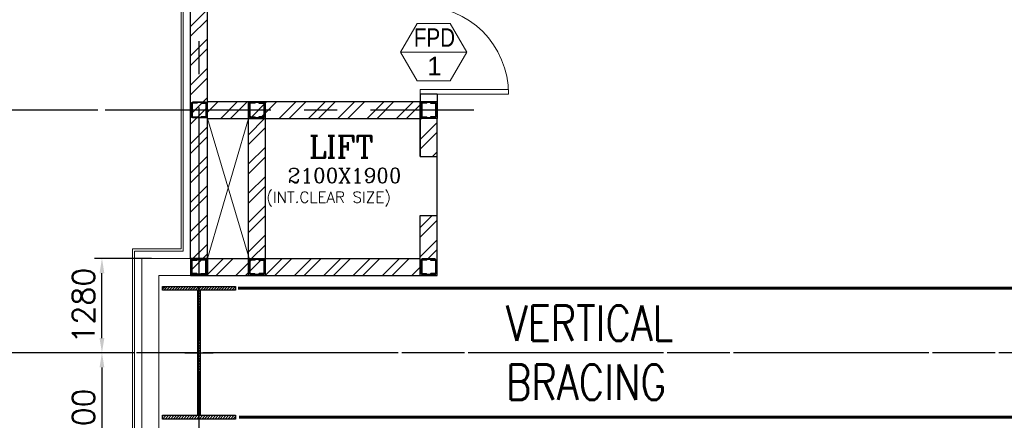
# Model space of a CAD drawing. Header units: inches. Extents: x 0 to 1564127, y -23460 to 23144100.
# Tile 96 of 215: x 401281 to 414639, y 123808 to 129246. Entities that reach past the tile are written whole.
import ezdxf
from ezdxf.enums import TextEntityAlignment as Align

# ---------------------------------------------------------------- set-up
doc = ezdxf.new("R2010")
doc.units = ezdxf.units.IN
doc.header["$LTSCALE"] = 1800
doc.header["$MEASUREMENT"] = 0
doc.linetypes.add('CENTER', pattern=[2, 1.25, -0.25, 0.25, -0.25])
doc.linetypes.add('HIDDEN', pattern=[0.375, 0.25, -0.125])
doc.layers.get('0').update_dxf_attribs({"color": 253, "lineweight": 9})
for name, color, linetype, lineweight in [('2CON', 1, 'Continuous', 13), ('A-DOOR', 31, 'Continuous', 9), ('A-WIN TAG', 3, 'Continuous', 13), ('A-WIN TAG TEXT', 3, 'Continuous', 13), ('CLAD-1', 3, 'Continuous', 15), ('CONCRETE', 145, 'Continuous', 18), ('WALL HATCH', 251, 'Continuous', 13)]:
    doc.layers.add(name, color=color, linetype=linetype, lineweight=lineweight)
for name, color, linetype in [('BRACING', 1, 'HIDDEN'), ('CEN', 2, 'CENTER'), ('COL', 1, 'Continuous'), ('DIM', 4, 'Continuous'), ('GRID', 251, 'CENTER'), ('REV3', 2, 'Continuous'), ('TEXT', 3, 'Continuous'), ('WALL', 6, 'Continuous')]:
    doc.layers.add(name, color=color, linetype=linetype)
doc.styles.add('ROAMNS', font='ROMANS.shx')
doc.styles.add('ROMANC', font='ROMANC.SHX')
doc.styles.add('ROMANS', font='romans.shx')
doc.styles.get("Standard").update_dxf_attribs({"font": 'arial.ttf'})
doc.dimstyles.new('DIM INT 1', dxfattribs={"dimtxt": 300, "dimasz": 200, "dimexe": 100, "dimexo": 100, "dimgap": 100, "dimtad": 1, "dimdec": 0, "dimzin": 13, "dimdsep": 46, "dimlunit": 5, "dimtxsty": 'ROAMNS', "dimblk1": 'CLOSEDBLANK', "dimcen": 0.09, "dimclrd": 9, "dimclre": 9, "dimclrt": 4, "dimadec": 0, "dimazin": 0, "dimtfac": 1, "dimtdec": 0, "dimtix": 1, "dimtmove": 2, "dimatfit": 3, "dimfxl": 1, "dimtolj": 1, "dimtzin": 13, "dimarcsym": 0})
doc.dimstyles.new('DIM100 x2', dxfattribs={"dimscale": 0, "dimtxt": 400, "dimasz": 400, "dimexe": 100, "dimexo": 100, "dimgap": 100, "dimtad": 1, "dimdec": 0, "dimzin": 13, "dimdsep": 46, "dimtxsty": 'ROMANS', "dimblk2": 'OBLIQUE', "dimcen": 100, "dimdle": 100, "dimclrd": 9, "dimclre": 9, "dimclrt": 4, "dimadec": 0, "dimazin": 0, "dimtfac": 1.1, "dimtdec": 0, "dimtix": 1, "dimtmove": 2, "dimatfit": 3, "dimfxl": 1, "dimtolj": 1, "dimtzin": 13, "dimarcsym": 0})
pattern_1 = [(45, (-441058.83, -169272.05), (-198.87378, 198.87378), []), (45, (-440926.25, -169272.05), (-198.87378, 198.87378), [])]

# ---------------------------------------------------------------- blocks, each defined once
blk = doc.blocks.new('B-ROW COLUMN')
at = {"layer": 'COL'}
h = blk.add_hatch(dxfattribs=at)
h.set_pattern_fill('ANSI31', color=256, scale=200, style=0)
h.set_pattern_definition([(45, (155648.048, 63141.767), (-17.67767, 17.67767), [])])
h.paths.add_polyline_path([(171095, 85178), (172085, 85178), (172085, 85128), (171095, 85128)])
h.paths.add_polyline_path([(171574, 86878), (171606, 86878), (171606, 85178), (171574, 85178)])
h.paths.add_polyline_path([(171095, 86928), (172085, 86928), (172085, 86878), (171095, 86878)])
blk.add_line((171590, 85128), (171590, 86928))
at = {"layer": 'CEN'}
for p, q in [((171590, 85128), (171590, 86928)), ((171399, 86028), (171782, 86028))]:
    blk.add_line(p, q, dxfattribs=at)
at = {"layer": 'COL'}
for points in [[(171095, 86928), (172085, 86928), (172085, 86878), (171095, 86878)], [(171574, 86878), (171606, 86878), (171606, 85178), (171574, 85178)], [(171095, 85178), (172085, 85178), (172085, 85128), (171095, 85128)]]:
    blk.add_lwpolyline(points, close=True, dxfattribs=at)
blk = doc.blocks.new('*D1161')
at = {"layer": 'Defpoints', "color": 0, "transparency": 16777216}
for p in [(402789, 124725), (402397, 122725), (402939, 122725)]:
    blk.add_point(p, dxfattribs=at)
at = {"layer": 'DIM', "color": 9, "lineweight": -2, "transparency": 16777216}
for p, q in [((402689, 124725), (402297, 124725)), ((402397, 124525), (402397, 122925)), ((402839, 122725), (402297, 122725))]:
    blk.add_line(p, q, dxfattribs=at)
at = {"layer": 'DIM', "color": 9, "transparency": 16777216}
for points in [[(402364, 124525), (402430, 124525), (402397, 124725)], [(402364, 122925), (402430, 122925), (402397, 122725)]]:
    blk.add_solid(points, dxfattribs=at)
at = {"layer": 'DIM', "color": 4, "transparency": 16777216, "insert": (402147, 123725), "char_height": 300, "attachment_point": 5, "rotation": 90, "style": 'ROAMNS'}
blk.add_mtext('\\A1;2000', dxfattribs=at)
blk = doc.blocks.new('_ClosedBlank')
at = {"color": 0, "linetype": 'ByBlock', "lineweight": -2}
for p, q in [((-1, 0.167), (0, 0)), ((-1, 0.167), (-1, -0.167)), ((0, 0), (-1, -0.167))]:
    blk.add_line(p, q, dxfattribs=at)
blk = doc.blocks.new('*D1175')
at = {"layer": 'Defpoints', "color": 0, "transparency": 16777216}
for p in [(402397, 126005), (403169, 126005), (402939, 124725)]:
    blk.add_point(p, dxfattribs=at)
at = {"layer": 'DIM', "color": 9, "lineweight": -2, "transparency": 16777216}
for p, q in [((403069, 126005), (402297, 126005)), ((402397, 124925), (402397, 125805)), ((402839, 124725), (402297, 124725))]:
    blk.add_line(p, q, dxfattribs=at)
at = {"layer": 'DIM', "color": 9, "transparency": 16777216}
for points in [[(402364, 125805), (402430, 125805), (402397, 126005)], [(402364, 124925), (402430, 124925), (402397, 124725)]]:
    blk.add_solid(points, dxfattribs=at)
at = {"layer": 'DIM', "color": 4, "transparency": 16777216, "insert": (402147, 125365), "char_height": 300, "attachment_point": 5, "rotation": 90, "style": 'ROAMNS'}
blk.add_mtext('\\A1;1280', dxfattribs=at)
blk = doc.blocks.new('*D1176')
at = {"layer": 'Defpoints', "color": 0, "transparency": 16777216}
for p in [(401029, 133695), (402439, 133695), (402439, 128020)]:
    blk.add_point(p, dxfattribs=at)
at = {"layer": 'DIM', "color": 9, "lineweight": -2, "transparency": 16777216}
for p, q in [((402339, 133695), (400929, 133695)), ((401029, 128420), (401029, 133295)), ((402339, 128020), (400929, 128020))]:
    blk.add_line(p, q, dxfattribs=at)
at = {"layer": 'DIM', "color": 9, "transparency": 16777216}
for points in [[(400963, 133295), (401096, 133295), (401029, 133695)], [(400963, 128420), (401096, 128420), (401029, 128020)]]:
    blk.add_solid(points, dxfattribs=at)
at = {"layer": 'DIM', "color": 4, "transparency": 16777216, "insert": (400729, 130858), "char_height": 400, "attachment_point": 5, "rotation": 90, "style": 'ROMANS'}
blk.add_mtext('\\A1;5675', dxfattribs=at)
blk = doc.blocks.new('_Oblique')
at = {"color": 0, "linetype": 'ByBlock', "lineweight": -2}
blk.add_line((-0.5, -0.5), (0.5, 0.5), dxfattribs=at)
blk = doc.blocks.new('Stub column')
at = {"layer": 'COL', "linetype": 'ByBlock'}
for p, q in [((-108, 90), (-108, -90)), ((-108, 90), (-100, 90)), ((-108, 90), (-100, 90)), ((-108, 90), (-108, -90)), ((-25, 100), (-100, 100)), ((-100, 100), (-100, -100)), ((-100, 100), (-100, -100)), ((-25, 100), (-100, 100)), ((90, 108), (-90, 108)), ((-90, 100), (-90, 108)), ((-90, 100), (-90, 108)), ((-25, 100), (100, 100)), ((90, 100), (90, 108)), ((100, 100), (100, -100)), ((108, 90), (100, 90)), ((108, 90), (108, -90)), ((-108, -90), (-100, -90)), ((-108, -90), (-100, -90)), ((-100, -100), (-25, -100)), ((-100, -100), (-25, -100)), ((-90, -100), (-90, -108)), ((-90, -100), (-90, -108)), ((90, -108), (-90, -108)), ((100, -100), (-25, -100)), ((90, -100), (90, -108)), ((108, -90), (100, -90))]:
    blk.add_line(p, q, dxfattribs=at)
for points in [[(-25, -100), (-25, -97, 0.401544), (-31, -91), (-88, -88, -0.401544), (-94, -82), (-94, 82, -0.401544), (-88, 88), (-31, 91, 0.401544), (-25, 97), (-25, 100)], [(-25, -100), (-25, -97, 0.401544), (-31, -91), (-88, -88, -0.401544), (-94, -82), (-94, 82, -0.401544), (-88, 88), (-31, 91, 0.401544), (-25, 97), (-25, 100)], [(25, -100), (25, -97, -0.401544), (31, -91), (88, -88, 0.401544), (94, -82), (94, 82, 0.401544), (88, 88), (31, 91, -0.401544), (25, 97), (25, 100)]]:
    blk.add_lwpolyline(points, format="xyb", dxfattribs=at)
blk = doc.blocks.new('SC-01& LIFT')
at = {"layer": 'WALL HATCH'}
h = blk.add_hatch(dxfattribs=at)
h.set_pattern_fill('ANSI32', color=256, scale=750, style=0)
h.set_pattern_definition([(45, (-441713.83, -169222.05), (-198.87378, 198.87378), []), (45, (-441581.25, -169222.05), (-198.87378, 198.87378), [])])
edge = h.paths.add_edge_path()
edge.add_arc((3172, -33583100), 33587860, 89.9999019, 90.0002943, ccw=False)
edge.add_line((3230, 4760), (3230, 8855))
edge.add_line((3230, 8855), (3000, 8855))
edge.add_line((3000, 8855), (3000, 4760))
h = blk.add_hatch(dxfattribs=at)
h.set_pattern_fill('ANSI32', color=256, scale=750, style=0)
h.set_pattern_definition([(45, (-421565.83, -181789.8), (-198.87378, 198.87378), []), (45, (-421433.25, -181789.8), (-198.87378, 198.87378), [])])
h.paths.add_polyline_path([(3000, 3180), (2305, 3180), (115, 3180), (115, 3295), (3000, 3295)])
h.paths.add_polyline_path([(3000, 3295), (115, 3295), (115, 3410), (125, 3410), (3000, 3410)])
h = blk.add_hatch(dxfattribs=at)
h.set_pattern_fill('ANSI32', color=256, scale=750, style=0)
h.set_pattern_definition([(45, (-466575.8, -141084.9), (-198.87378, 198.87378), []), (45, (-466443.2, -141084.9), (-198.87378, 198.87378), [])])
h.paths.add_polyline_path([(900, 3180), (670, 3180), (670, 1280), (900, 1280)])
h = blk.add_hatch(dxfattribs=at)
h.set_pattern_fill('ANSI32', color=256, scale=750, style=0)
h.set_pattern_definition(pattern_1)
h.paths.add_polyline_path([(3230, 3180), (3000, 3180), (3000, 2663), (3230, 2663)])
h = blk.add_hatch(dxfattribs=at)
h.set_pattern_fill('ANSI32', color=256, scale=750, style=0)
h.set_pattern_definition(pattern_1)
h.paths.add_polyline_path([(3230, 1863), (3000, 1863), (3000, 1280), (3230, 1280)])
h = blk.add_hatch(dxfattribs=at)
h.set_pattern_fill('ANSI32', color=256, scale=750, style=0)
h.set_pattern_definition([(45, (-441713.83, -169272.05), (-198.87378, 198.87378), []), (45, (-441581.25, -169272.05), (-198.87378, 198.87378), [])])
h.paths.add_polyline_path([(3000, 1050), (3000, 1280), (115, 1280), (115, 1050)])
at = {"layer": 'COL'}
blk.add_lwpolyline([(3000, 3410), (3230, 3410), (3230, 3180), (3000, 3180)], close=True, dxfattribs=at)
at = {"layer": 'REV3', "linetype": 'Continuous'}
for p, q in [((115, 1280), (-115, 1280)), ((115, 1050), (-115, 1050))]:
    blk.add_line(p, q, dxfattribs=at)
at = {"layer": 'WALL'}
for p, q in [((3000, 3510), (3000, 3410)), ((3230, 3510), (3230, 3410)), ((670, 1050), (670, 3410)), ((900, 1050), (900, 3410)), ((3000, 3180), (3000, 2663)), ((3000, 2663), (3000, 3180)), ((3000, 2663), (3230, 2663)), ((3000, 1863), (3230, 1863)), ((3000, 1050), (3000, 1863))]:
    blk.add_line(p, q, dxfattribs=at)
at = {"layer": 'WALL', "flags": 128}
for points in [[(3230, 3510), (3000, 3510)], [(115, 3410), (3000, 3410)], [(115, 3180), (3000, 3180)], [(3000, 1280), (3000, 1863)], [(3230, 1280), (3230, 1863)], [(115, 1280), (3000, 1280)], [(115, 1050), (2870, 1050)]]:
    blk.add_lwpolyline(points, dxfattribs=at)
at = {"layer": 'WALL'}
for points in [[(-115, 1280), (-115, 1050), (3230, 1050), (3230, 3180)], [(-115, 1280), (-115, 1050)], [(115, 1280), (115, 1050)]]:
    blk.add_lwpolyline(points, dxfattribs=at)
at = {"layer": 'COL', "xscale": -1, "rotation": 180}
for p in [(0, 3295), (785, 3295), (3115, 3295), (785, 1165), (3115, 1165)]:
    blk.add_blockref('Stub column', p, dxfattribs=at)
at = {"layer": 'COL'}
blk.add_blockref('Stub column', (0, 1165), dxfattribs=at)
at = {"layer": 'TEXT', "linetype": 'CENTER', "style": 'ROMANC'}
for s, height, p in [('LIFT', 300, (1493, 2644)), ('2100X1900', 200, (1204, 2307)), ('(INT.CLEAR SIZE)', 150, (913, 2036))]:
    blk.add_text(s, height=height, dxfattribs=at).set_placement(p)
blk = doc.blocks.new('M_Single-Panel 1 - 1000 x 2100 mm AD1-278335-Level 1')
at = {"layer": 'A-DOOR', "lineweight": 18}
for p, q in [((449, -115), (449, -1115)), ((500, -115), (449, -115)), ((500, -115), (500, -1115)), ((500, -1115), (449, -1115))]:
    blk.add_line(p, q, dxfattribs=at)
at = {"layer": 'A-DOOR'}
blk.add_arc((500, -115), 1000, 180, 270, dxfattribs=at)

msp = doc.modelspace()

# ---------------------------------------------------------------- hatches: boundary and pattern name
at = {"layer": 'WALL HATCH'}
h = msp.add_hatch(dxfattribs=at)
h.set_pattern_fill('ANSI32', color=256, scale=750, style=0)
h.paths.add_polyline_path([(403168.7, 138675.31), (402938.7, 138675.31), (402938.7, 136545.31), (403598.7, 136545.31), (403598.7, 135825.31), (403828.7, 135825.31), (403828.7, 136775.31), (403168.7, 136775.31)])
h.paths.add_polyline_path([(403598.7, 133580.31), (403828.7, 133580.31), (403828.7, 135225.31), (403598.7, 135225.31)])
h.paths.add_polyline_path([(403828.7, 132380.31), (403598.7, 132380.31), (403598.7, 126005.31), (403598.7, 125775.31), (403828.7, 125775.31)])

# ---------------------------------------------------------------- linework, layer by layer
for p, q in [((404383.7, 127905.31), (403828.7, 126005.31)), ((403828.7, 127905.31), (404398.71, 125990.31))]:
    msp.add_line(p, q)
at = {"layer": '2CON'}
msp.add_line((407347.02, 128803.38), (406447.02, 128803.38), dxfattribs=at)
at = {"layer": 'A-WIN TAG'}
msp.add_lwpolyline([(406672.02, 129193.09), (406447.02, 128803.38), (406672.02, 128413.66), (407122.02, 128413.66), (407347.02, 128803.38), (407122.02, 129193.09)], close=True, dxfattribs=at)
at = {"layer": 'BRACING', "const_width": 40}
for points in [[(404243.5, 125600.31), (415153.46, 125600.31)], [(404257.15, 123850.31), (415195.39, 123850.31)]]:
    msp.add_lwpolyline(points, dxfattribs=at)
at = {"layer": 'CLAD-1'}
for p, q in [((403470.7, 126133.31), (403470.7, 136417.31)), ((402810.7, 126133.31), (402810.7, 125775.31)), ((403470.7, 126133.31), (402810.7, 126133.31))]:
    msp.add_line(p, q, dxfattribs=at)
at = {"layer": 'CLAD-1', "flags": 128}
for points in [[(402838.7, 122725.31), (402838.7, 126105.31), (403498.7, 126105.31), (403498.7, 136445.31), (402838.7, 136445.31), (402838.7, 138905.31)], [(402810.7, 122725.31), (402810.7, 125775.31)]]:
    msp.add_lwpolyline(points, dxfattribs=at)
at = {"layer": 'CONCRETE'}
for p, q in [((402938.7, 93445.31), (402938.7, 126005.31)), ((403598.7, 126005.31), (402938.7, 126005.31)), ((403168.7, 117050.31), (403168.7, 125775.31)), ((403598.7, 125775.31), (403168.7, 125775.31))]:
    msp.add_line(p, q, dxfattribs=at)
at = {"layer": 'GRID'}
for p, q in [((403713.7, 86204.51), (403713.7, 141225.31)), ((403713.7, 86204.51), (403713.7, 140725.31)), ((402438.7, 128020.31), (407443.7, 128020.31)), ((532013.7, 124725.31), (396913.7, 124725.31)), ((532013.7, 124725.31), (396913.7, 124725.31)), ((417213.7, 124725.31), (402213.7, 124725.31))]:
    msp.add_line(p, q, dxfattribs=at)
at = {"layer": 'WALL'}
for p, q in [((403598.7, 126005.31), (403598.7, 136545.31)), ((403828.7, 125775.31), (403828.7, 136545.31))]:
    msp.add_line(p, q, dxfattribs=at)

# ---------------------------------------------------------------- block references
at = {"xscale": -1.199999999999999, "yscale": 1.199999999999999, "zscale": 1.199999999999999, "rotation": 90}
msp.add_blockref('M_Single-Panel 1 - 1000 x 2100 mm AD1-278335-Level 1', (406575.7, 128835.31), dxfattribs=at)
msp.add_blockref('B-ROW COLUMN', (232123.48, 38697.68))
at = {"layer": 'A-DOOR'}
msp.add_blockref('SC-01& LIFT', (403713.7, 124725.31), dxfattribs=at)

# ---------------------------------------------------------------- texts
at = {"layer": 'A-WIN TAG TEXT', "width": 0.8}
msp.add_text('FPD', height=250, dxfattribs=at).set_placement((406908.38, 129003.32), align=Align.MIDDLE)
at = {"layer": 'A-WIN TAG TEXT'}
msp.add_text('1', height=250, dxfattribs=at).set_placement((406908.61, 128617.51), align=Align.MIDDLE)
at = {"layer": 'TEXT', "insert": (407877.54, 125365.31), "char_height": 480, "width": 2515.419, "attachment_point": 1, "style": 'ROMANS'}
msp.add_mtext('{\\W0.8;VERTICAL BRACING}', dxfattribs=at)

# ---------------------------------------------------------------- dimensions: what is measured, and where the dimension line sits
at = {"layer": 'DIM'}
for base, p1, p2, dimstyle, override, picture, middle in [((401029.37, 133695.31), (402438.7, 128020.31), (402438.7, 133695.31), 'DIM100 x2', {"dimscale": 1}, '*D1176', (400729.37, 130857.81)), ((402397.02, 126005.31), (402938.7, 124725.31), (403168.7, 126005.31), 'DIM INT 1', {"dimtmove": 0}, '*D1175', (402147.02, 125365.31)), ((402397.02, 122725.31), (402788.7, 124725.31), (402938.7, 122725.31), 'DIM INT 1', {"dimtmove": 0}, '*D1161', (402147.02, 123725.31))]:
    dim = msp.add_linear_dim(base=base, p1=p1, p2=p2, angle=90, dimstyle=dimstyle, override=override, dxfattribs=at)
    dim.commit()
    dim.dimension.update_dxf_attribs({"geometry": picture, "text_midpoint": middle})

doc.saveas('drawing.dxf')
